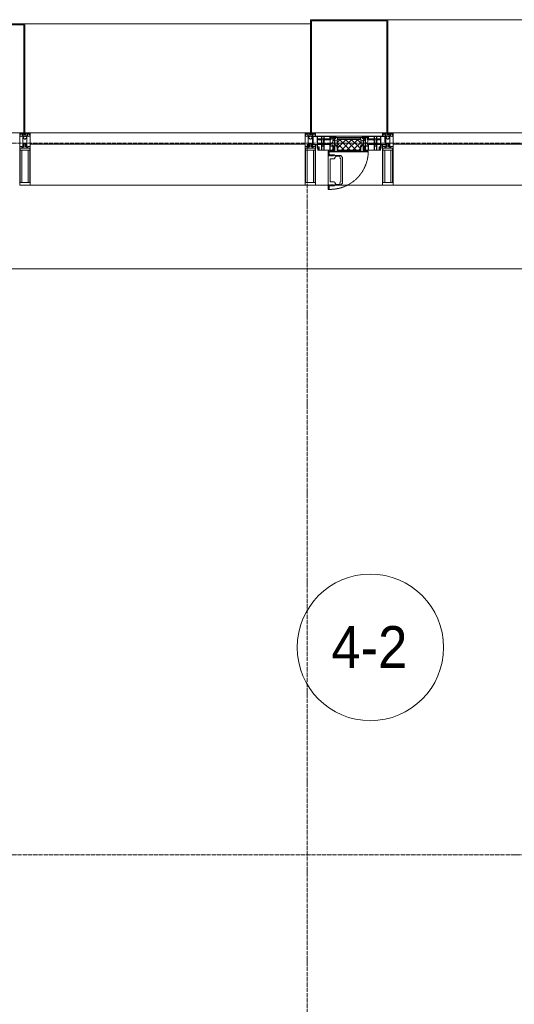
# Model space of a CAD drawing. Header units: millimetres. Extents: x 5617 to 109486, y 7718 to 230949.
# Tile 28 of 55: x 47355 to 49720, y 73487 to 78190. Entities that reach past the tile are written whole.
import ezdxf

# ---------------------------------------------------------------- set-up
doc = ezdxf.new("R2010")
doc.units = ezdxf.units.MM
for name, pattern in [('-D1-02х01', [3, 2, -1]), ('ADSK_Линия сетки', [25, 20, -2.5, 0, -2.5]), ('Линия сетки', [25, 20, -2.5, 0, -2.5])]:
    doc.linetypes.add(name, pattern=pattern)
for name, color, linetype, lineweight in [('Импосты витража', 7, 'Continuous', 18), ('Колонны', 7, 'Continuous', 18), ('Марки помещений', 7, 'Continuous', 20), ('Окна', 7, 'Continuous', 18), ('Оси', 7, 'Continuous', 9), ('Панели витража', 7, 'Continuous', 18), ('Перекрытия', 7, 'Continuous', 18), ('Элементы узлов', 7, 'Continuous', 18)]:
    doc.layers.add(name, color=color, linetype=linetype, lineweight=lineweight)
doc.styles.add('Arial_3', font='arial.ttf', dxfattribs={"width": 0.9, "height": 200})

# ---------------------------------------------------------------- blocks, each defined once
blk = doc.blocks.new('135_SLK_K3_AR_rvt-1-МКСС_K3_L23__76_050_')
at = {"layer": 'Перекрытия', "color": 254, "true_color": 0xcccccc}
blk.add_line((97100, 77000), (93650, 77000), dxfattribs=at)
blk = doc.blocks.new('System Panel - A_PAN_Glass-6438400-МКСС_K3_L23__76_050_')
at = {"layer": 'Панели витража', "color": 254, "lineweight": 5, "true_color": 0xcccccc}
for p, q in [((657.5, 55), (-657.5, 55)), ((-657.5, 55), (-657.5, 0)), ((657.5, 0), (657.5, 55)), ((-657.5, 0), (657.5, 0))]:
    blk.add_line(p, q, dxfattribs=at)
blk = doc.blocks.new('Rectangular Mullion - R_StandardFrame_50Wx250H-5562310-МКСС_K3_L23__76_050_')
at = {"layer": 'Импосты витража', "color": 254, "lineweight": 5, "true_color": 0xcccccc}
blk.add_line((95560, 77400), (96875, 77400), dxfattribs=at)
blk = doc.blocks.new('Rectangular Mullion - 50Wx250H-2623690-МКСС_K3_L23__76_050_')
at = {"layer": 'Элементы узлов', "color": 254, "lineweight": 5, "true_color": 0xcccccc}
for p, q in [((-25, 65.2), (-25, 250)), ((-25, 250), (0, 250)), ((-23, 237.3), (0, 237.3)), ((-23, 237.3), (-23, 73.6)), ((-14.9, 84), (-14.9, 237.3)), ((25, 250), (0, 250)), ((23, 237.3), (0, 237.3)), ((14.9, 84), (14.9, 237.3)), ((23, 237.3), (23, 73.6)), ((25, 65.2), (25, 250)), ((-14, 65.2), (-25, 65.2)), ((0, 84), (-23, 84)), ((-0.5, 73.6), (-23, 73.6)), ((-14, 71.3), (-14, 65.2)), ((-10, 71.3), (-14, 71.3)), ((-10, 53), (-10, 71.3)), ((-8.7, 53), (-10, 53)), ((-10, 53), (-10, 17)), ((-8.7, 53), (-7, 54.7)), ((-7, 65.2), (-5.9, 67.3)), ((-7, 65.2), (-7, 54.7)), ((-4.1, 67.3), (-5.9, 67.3)), ((-4.1, 67.3), (-2.9, 65.1)), ((-2.9, 65.1), (-2.9, 54.6)), ((-1.3, 53), (-2.9, 54.6)), ((0, 53), (-1.3, 53)), ((0, 84), (23, 84)), ((0, 53), (1.3, 53)), ((0.5, 73.6), (23, 73.6)), ((1.3, 53), (2.9, 54.6)), ((4.1, 67.3), (2.9, 65.1)), ((2.9, 65.1), (2.9, 54.6)), ((4.1, 67.3), (5.9, 67.3)), ((7, 65.2), (5.9, 67.3)), ((7, 65.2), (7, 54.7)), ((8.7, 53), (7, 54.7)), ((8.7, 53), (10, 53)), ((10, 71.3), (14, 71.3)), ((10, 53), (10, 71.3)), ((10, 53), (10, 17)), ((14, 71.3), (14, 65.2)), ((14, 65.2), (25, 65.2)), ((-23.8, 14.6), (-25, 14.2)), ((-25, 0), (-25, 14.2)), ((-22.3, 17), (-23.8, 17)), ((-23.8, 17), (-23.8, 14.6)), ((-22.5, 10.6), (-23.8, 14.6)), ((-22.5, 10.6), (-23.7, 9.9)), ((-23.7, 1.3), (-23.7, 9.9)), ((-23.7, 1.3), (-11.8, 1.3)), ((-23.2, 10.2), (-22.5, 8)), ((-22.5, 8), (-22.5, 4.5)), ((-21.3, 4.5), (-22.5, 4.5)), ((-22.3, 17), (-22.3, 16)), ((-22.3, 16), (-21.3, 16)), ((-19, 17.6), (-21.3, 16)), ((-21.3, 4.5), (-21.3, 6.5)), ((-21.3, 6.5), (-14.2, 6.5)), ((-18.4, 16.6), (-19, 17.6)), ((-7.4, 16.6), (-18.4, 16.6)), ((-14.2, 6.5), (-14.2, 4.5)), ((-13.2, 4.5), (-14.2, 4.5)), ((-13.2, 4.5), (-12.2, 7.2)), ((-12.7, 7.6), (-11.3, 11.4)), ((-12.7, 7.6), (-11.8, 6.9)), ((-12.2, 9), (-12.2, 14.8)), ((-12.2, 14.8), (0, 14.8)), ((-11.8, 1.3), (-11.8, 6.9)), ((-10.5, 11.2), (-11.3, 11.4)), ((-10.5, 1.5), (-10.5, 11.2)), ((-4.8, 1.5), (-10.5, 1.5)), ((-10, 17), (-7.5, 17)), ((-8.5, 23), (-1.5, 30)), ((-8.5, 18.5), (-8.5, 23)), ((-7.5, 18.5), (-8.5, 18.5)), ((-7.5, 17), (-7.5, 18.5)), ((-7.4, 18), (-7.4, 16.6)), ((-2.6, 18), (-7.4, 18)), ((0, 8), (-4.8, 8)), ((-4.8, 1.5), (-4.8, 8)), ((-2.6, 18), (-2.6, 16.8)), ((-2.6, 16.8), (0, 16.8)), ((-1.5, 30), (0, 30)), ((1.5, 30), (0, 30)), ((2.6, 16.8), (0, 16.8)), ((0, 14.8), (0, 16.8)), ((0, 14.8), (0, 16.8)), ((12.2, 14.8), (0, 14.8)), ((0, 0), (0, 8)), ((0, 8), (4.8, 8)), ((0, 0), (0, 8)), ((8.5, 23), (1.5, 30)), ((2.6, 18), (2.6, 16.8)), ((2.6, 18), (7.4, 18)), ((4.8, 1.5), (4.8, 8)), ((4.8, 1.5), (10.5, 1.5)), ((7.4, 18), (7.4, 16.6)), ((7.4, 16.6), (18.4, 16.6)), ((7.5, 18.5), (8.5, 18.5)), ((7.5, 17), (7.5, 18.5)), ((10, 17), (7.5, 17)), ((8.5, 18.5), (8.5, 23)), ((10.5, 11.2), (11.3, 11.4)), ((10.5, 1.5), (10.5, 11.2)), ((12.7, 7.6), (11.3, 11.4)), ((12.7, 7.6), (11.8, 6.9)), ((11.8, 1.3), (11.8, 6.9)), ((23.7, 1.3), (11.8, 1.3)), ((12.2, 9), (12.2, 14.8)), ((13.2, 4.5), (12.2, 7.2)), ((13.2, 4.5), (14.2, 4.5)), ((21.3, 6.5), (14.2, 6.5)), ((14.2, 6.5), (14.2, 4.5)), ((18.4, 16.6), (19, 17.6)), ((19, 17.6), (21.3, 16)), ((22.3, 16), (21.3, 16)), ((21.3, 4.5), (21.3, 6.5)), ((21.3, 4.5), (22.5, 4.5)), ((22.3, 17), (22.3, 16)), ((22.3, 17), (23.8, 17)), ((22.5, 10.6), (23.8, 14.6)), ((22.5, 10.6), (23.7, 9.9)), ((23.2, 10.2), (22.5, 8)), ((22.5, 8), (22.5, 4.5)), ((23.7, 1.3), (23.7, 9.9)), ((23.8, 17), (23.8, 14.6)), ((23.8, 14.6), (25, 14.2)), ((25, 0), (25, 14.2)), ((-25, 0), (0, 0)), ((25, 0), (0, 0))]:
    blk.add_line(p, q, dxfattribs=at)
for centre, start, end in [((-0.5, 73.1), 360, 90), ((0.5, 73.1), 90, 180)]:
    blk.add_arc(centre, 0.5, start, end, dxfattribs=at)
blk = doc.blocks.new('Rectangular Mullion - R_StandardFrame_50Wx250H-V45-МКСС_K3_L23__76_050_')
at = {"layer": 'Импосты витража', "color": 254, "lineweight": 5, "true_color": 0xcccccc}
for p, q in [((-25, -250), (-25, 0)), ((-25, 0), (0, 0)), ((5, 0), (25, 0)), ((25, 0), (25, -250)), ((25, -250), (-25, -250))]:
    blk.add_line(p, q, dxfattribs=at)
blk = doc.blocks.new('A_PAN_Створка - 383мм 7_1-V52-МКСС_K3_L23__76_050_')
at = {"layer": 'Панели витража', "lineweight": 5, "true_color": 0xcccccc}
h = blk.add_hatch(dxfattribs=at)
h.set_pattern_fill('FP_19', color=254, style=0, pattern_type=2)
h.set_pattern_definition([(225, (95350, 77650), (14.1421356, -14.1421356), []), (315, (95350, 77650), (14.1421356, 14.1421356), [])])
h.paths.add_polyline_path([(53.6, 82.7), (-54.6, 81.8), (-54.6, 63.4), (-57.2, 60.8), (-57.2, 36.4), (-54.9, 34.1), (-54.5, 31.8), (54.5, 31.8), (54.9, 34.1), (57.2, 36.4), (57.2, 60.8), (54.6, 63.4), (54.6, 81.8)])
at = {"layer": 'Окна', "color": 7, "lineweight": 5, "true_color": 0xf4f4f4}
for p, q in [((39.7, 249), (31.1, 240.4)), ((31.1, 117.6), (31.1, 240.4)), ((70.1, 249), (39.7, 249)), ((41.4, 234.2), (43.5, 236.3)), ((45, 244.7), (42.3, 239.8)), ((42.3, 239.8), (43.5, 236.3)), ((45.9, 246.8), (45, 244.7)), ((63.3, 246.8), (45.9, 246.8)), ((64.1, 245), (63.3, 246.8)), ((64.1, 245), (66.7, 241)), ((66.7, 241), (68.6, 239.7)), ((68.6, 239.7), (68.6, 236.4)), ((68.6, 236.4), (71.1, 233.9)), ((70.1, 252.9), (70.1, 249)), ((95.1, 252.9), (70.1, 252.9)), ((74.1, 248.4), (74.1, 252.9)), ((89.1, 248.4), (74.1, 248.4)), ((89.1, 252.9), (89.1, 248.4)), ((93.1, 248.4), (93.1, 252.9)), ((97.9, 248.4), (93.1, 248.4)), ((95.1, 270.5), (95.1, 252.9)), ((99.6, 270.5), (95.1, 270.5)), ((97.9, 262.4), (95.1, 262.4)), ((97.9, 262.4), (97.9, 248.4)), ((99.6, 270.5), (99.6, 87.5)), ((41.4, 234.2), (39.1, 233.8)), ((39.1, 179), (39.1, 233.8)), ((71.1, 233.9), (89.5, 233.9)), ((89.5, 233.9), (90.6, 232.8)), ((90.6, 125.2), (90.6, 232.8)), ((39.1, 179), (39.1, 124.2)), ((39.7, 109), (31.1, 117.6)), ((41.4, 123.8), (39.1, 124.2)), ((70.1, 109), (39.7, 109)), ((41.4, 123.8), (43.5, 121.7)), ((42.3, 118.2), (43.5, 121.7)), ((45, 113.3), (42.3, 118.2)), ((45.9, 111.2), (45, 113.3)), ((63.3, 111.2), (45.9, 111.2)), ((64.1, 113), (63.3, 111.2)), ((64.1, 113), (66.7, 117)), ((66.7, 117), (68.6, 118.3)), ((68.6, 121.6), (71.1, 124.1)), ((68.6, 118.3), (68.6, 121.6)), ((70.1, 105.1), (70.1, 109)), ((95.1, 105.1), (70.1, 105.1)), ((71.1, 124.1), (89.5, 124.1)), ((74.1, 109.6), (74.1, 105.1)), ((89.1, 109.6), (74.1, 109.6)), ((89.1, 105.1), (89.1, 109.6)), ((89.5, 124.1), (90.6, 125.2)), ((93.1, 109.6), (93.1, 105.1)), ((97.9, 109.6), (93.1, 109.6)), ((95.1, 87.5), (95.1, 105.1)), ((97.9, 95.6), (95.1, 95.6)), ((97.9, 95.6), (97.9, 109.6)), ((99.6, 87.5), (95.1, 87.5))]:
    blk.add_line(p, q, dxfattribs=at)
at = {"layer": 'Окна', "color": 254, "lineweight": 5, "true_color": 0xcccccc}
for p, q in [((-171, 57), (-156, 57)), ((-171, 17), (-171, 57)), ((-171, 55.5), (-152, 55.5)), ((-153, 73.5), (-150, 73.5)), ((-153, 60), (-153, 73.5)), ((-152, 20), (-152, 73.5)), ((-150.5, 69.5), (-150.5, 73.5)), ((-145, 69.5), (-150.5, 69.5)), ((-150.5, 33.6), (-150.5, 68)), ((-150.5, 68), (-143.5, 68)), ((-150.5, 56.6), (-132.4, 56.6)), ((-136.4, 52.4), (-150.5, 52.4)), ((-150, 84), (-78, 84)), ((-150, 73.5), (-150, 84)), ((-148.5, 82.5), (-132.4, 82.5)), ((-148.5, 81), (-148.5, 82.5)), ((-143.5, 81), (-148.5, 81)), ((-145, 69.5), (-145, 79.5)), ((-143.5, 68), (-143.5, 81)), ((-137.2, 54.8), (-135.8, 50.8)), ((-132.5, 54.8), (-137.2, 54.8)), ((-132.1, 49), (-135.8, 50.8)), ((-132.5, 53.8), (-133.4, 52)), ((-133.4, 52), (-130.1, 50.4)), ((-132.5, 53.8), (-132.5, 54.8)), ((-132.4, 56.6), (-132.4, 82.5)), ((-132.1, 49), (-132.1, 36.8)), ((-131, 82.5), (-120.8, 82.5)), ((-131, 82.5), (-131, 64.6)), ((-131, 64.6), (-120.8, 64.6)), ((-131, 56.5), (-131, 62.6)), ((-120.8, 62.6), (-131, 62.6)), ((-131, 56.5), (-120.8, 56.5)), ((-131, 55.1), (-131, 52.7)), ((-120.8, 55.1), (-131, 55.1)), ((-129.4, 51.1), (-131, 52.7)), ((-130.1, 50.4), (-129.4, 51.1)), ((-130.1, 35.3), (-130.1, 50.4)), ((-122.4, 51.1), (-120.8, 52.7)), ((-121.7, 50.4), (-122.4, 51.1)), ((-118.4, 52), (-121.7, 50.4)), ((-121.7, 35.3), (-121.7, 50.4)), ((-120.8, 82.5), (-120.8, 64.6)), ((-120.8, 56.5), (-120.8, 62.6)), ((-120.8, 55.1), (-120.8, 52.7)), ((-119.7, 49), (-115.9, 50.8)), ((-119.7, 49), (-119.7, 36.8)), ((-119.3, 82.5), (-92.5, 82.5)), ((-119.3, 56.6), (-119.3, 82.5)), ((-92.5, 56.6), (-119.3, 56.6)), ((-119.3, 54.8), (-114.6, 54.8)), ((-119.3, 53.8), (-119.3, 54.8)), ((-119.3, 53.8), (-118.4, 52)), ((-114.6, 54.8), (-115.9, 50.8)), ((-94.1, 52.5), (-115.3, 52.5)), ((-89.9, 50.9), (-94.1, 52.5)), ((-92.5, 56.6), (-92.5, 82.5)), ((-91.5, 92), (91.5, 92)), ((-91.5, 87.5), (-91.5, 92)), ((-73.9, 87.5), (-91.5, 87.5)), ((-90.8, 82.5), (-79.5, 82.5)), ((-90.8, 64.6), (-90.8, 82.5)), ((-80.1, 64.6), (-90.8, 64.6)), ((-90.8, 62.7), (-90.8, 56.6)), ((-80.4, 62.7), (-90.8, 62.7)), ((-90.8, 56.6), (-85.9, 56.6)), ((-89.9, 52.2), (-88.6, 53.5)), ((-89.9, 52.2), (-89.9, 50.9)), ((-89.9, 35.1), (-89.9, 50.9)), ((-85.9, 53.5), (-88.6, 53.5)), ((-85.9, 56.6), (-85.9, 53.5)), ((-85.9, 53.5), (-78, 45.6)), ((-85, 84), (-85, 87.5)), ((-85, 87.5), (-78, 87.5)), ((-78, 84), (-85, 84)), ((-80.4, 61.1), (-80.4, 62.7)), ((-78, 61.1), (-80.4, 61.1)), ((-80.1, 66.1), (-80.1, 64.6)), ((-78, 66.1), (-80.1, 66.1)), ((-79.5, 82.5), (-79.5, 80.6)), ((-79.5, 80.6), (-78, 80.6)), ((-78, 87.5), (-78, 84)), ((-78, 84), (-73.9, 84)), ((-78, 84), (-78, 23.5)), ((-78, 66.1), (-78, 61.1)), ((-73.9, 62.5), (-73.9, 87.5)), ((-70, 62.5), (-73.9, 62.5)), ((-70, 32.1), (-70, 62.5)), ((70, 62.5), (70, 32.1)), ((73.9, 62.5), (70, 62.5)), ((73.9, 87.5), (73.9, 62.5)), ((91.5, 87.5), (73.9, 87.5)), ((73.9, 84), (78, 84)), ((78, 87.5), (78, 84)), ((85, 87.5), (78, 87.5)), ((78, 84), (85, 84)), ((78, 84), (150, 84)), ((78, 23.5), (78, 84)), ((79.5, 80.6), (78, 80.6)), ((78, 66.1), (78, 61.1)), ((78, 66.1), (80.1, 66.1)), ((78, 61.1), (80.4, 61.1)), ((85.9, 53.5), (78, 45.6)), ((90.8, 82.5), (79.5, 82.5)), ((79.5, 82.5), (79.5, 80.6)), ((80.1, 66.1), (80.1, 64.6)), ((80.1, 64.6), (90.8, 64.6)), ((80.4, 62.7), (90.8, 62.7)), ((80.4, 61.1), (80.4, 62.7)), ((85, 84), (85, 87.5)), ((85.9, 56.6), (85.9, 53.5)), ((90.8, 56.6), (85.9, 56.6)), ((85.9, 53.5), (88.6, 53.5)), ((89.9, 52.2), (88.6, 53.5)), ((89.9, 50.9), (94.1, 52.5)), ((89.9, 52.2), (89.9, 50.9)), ((89.9, 35.1), (89.9, 50.9)), ((90.8, 64.6), (90.8, 82.5)), ((90.8, 62.7), (90.8, 56.6)), ((91.5, 92), (91.5, 87.5)), ((119.3, 82.5), (92.5, 82.5)), ((92.5, 56.6), (92.5, 82.5)), ((92.5, 56.6), (119.3, 56.6)), ((94.1, 52.5), (115.3, 52.5)), ((114.6, 54.8), (115.9, 50.8)), ((119.3, 54.8), (114.6, 54.8)), ((119.7, 49), (115.9, 50.8)), ((119.3, 53.8), (118.4, 52)), ((118.4, 52), (121.7, 50.4)), ((119.3, 56.6), (119.3, 82.5)), ((119.3, 53.8), (119.3, 54.8)), ((119.7, 49), (119.7, 36.8)), ((120.8, 82.5), (120.8, 64.6)), ((131, 82.5), (120.8, 82.5)), ((131, 64.6), (120.8, 64.6)), ((120.8, 56.5), (120.8, 62.6)), ((120.8, 62.6), (131, 62.6)), ((131, 56.5), (120.8, 56.5)), ((120.8, 55.1), (120.8, 52.7)), ((120.8, 55.1), (131, 55.1)), ((122.4, 51.1), (120.8, 52.7)), ((121.7, 50.4), (122.4, 51.1)), ((121.7, 35.3), (121.7, 50.4)), ((129.4, 51.1), (131, 52.7)), ((130.1, 50.4), (129.4, 51.1)), ((133.4, 52), (130.1, 50.4)), ((130.1, 35.3), (130.1, 50.4)), ((131, 82.5), (131, 64.6)), ((131, 56.5), (131, 62.6)), ((131, 55.1), (131, 52.7)), ((132.1, 49), (135.8, 50.8)), ((132.1, 49), (132.1, 36.8)), ((132.4, 56.6), (132.4, 82.5)), ((148.5, 82.5), (132.4, 82.5)), ((150.5, 56.6), (132.4, 56.6)), ((132.5, 54.8), (137.2, 54.8)), ((132.5, 53.8), (132.5, 54.8)), ((132.5, 53.8), (133.4, 52)), ((137.2, 54.8), (135.8, 50.8)), ((136.4, 52.4), (150.5, 52.4)), ((143.5, 81), (148.5, 81)), ((143.5, 68), (143.5, 81)), ((150.5, 68), (143.5, 68)), ((145, 69.5), (145, 79.5)), ((145, 69.5), (150.5, 69.5)), ((148.5, 81), (148.5, 82.5)), ((150, 84), (150, 73.5)), ((150, 73.5), (153, 73.5)), ((150.5, 69.5), (150.5, 73.5)), ((150.5, 33.6), (150.5, 68)), ((152, 20), (152, 73.5)), ((171, 55.5), (152, 55.5)), ((153, 73.5), (153, 60)), ((156, 57), (171, 57)), ((171, 57), (171, 17)), ((-171, 18.5), (-153.5, 18.5)), ((-67.9, 17), (-171, 17)), ((-153.5, 18.5), (-152, 20)), ((-136.3, 33.6), (-150.5, 33.6)), ((-150.5, 29.4), (-132.4, 29.4)), ((-150.5, 17), (-150.5, 29.4)), ((-132.4, 18.6), (-150.5, 18.6)), ((-137.2, 31), (-135.8, 35)), ((-132.5, 31), (-137.2, 31)), ((-132.1, 36.8), (-135.8, 35)), ((-133.4, 33.7), (-130.1, 35.3)), ((-132.5, 31.9), (-133.4, 33.7)), ((-132.5, 31.9), (-132.5, 31)), ((-132.4, 29.4), (-132.4, 18.6)), ((-129.4, 34.6), (-131, 33)), ((-131, 30.9), (-131, 33)), ((-120.8, 30.9), (-131, 30.9)), ((-131, 29.5), (-120.8, 29.5)), ((-131, 18.2), (-131, 29.5)), ((-120.8, 18.2), (-131, 18.2)), ((-130.1, 35.3), (-129.4, 34.6)), ((-121.7, 35.3), (-122.4, 34.6)), ((-122.4, 34.6), (-120.8, 33)), ((-118.4, 33.7), (-121.7, 35.3)), ((-120.8, 30.9), (-120.8, 33)), ((-120.8, 18.2), (-120.8, 29.5)), ((-119.7, 36.8), (-115.9, 35)), ((-119.3, 31.9), (-118.4, 33.7)), ((-119.3, 31.9), (-119.3, 31)), ((-119.3, 31), (-114.6, 31)), ((-92.5, 29.4), (-119.3, 29.4)), ((-119.3, 29.4), (-119.3, 18.6)), ((-119.3, 18.6), (-92.5, 18.6)), ((-114.6, 31), (-115.9, 35)), ((-94.1, 33.5), (-115.4, 33.5)), ((-89.9, 35.1), (-94.1, 33.5)), ((-92.5, 18.6), (-92.5, 29.4)), ((-90.8, 18.5), (-90.8, 29.4)), ((-90.8, 29.4), (-85.9, 29.4)), ((-87.3, 18.5), (-90.8, 18.5)), ((-89.9, 32.5), (-89.9, 35.1)), ((-85.9, 32.5), (-89.9, 32.5)), ((-87.3, 21.9), (-85.9, 21.9)), ((-87.3, 20.4), (-87.3, 21.9)), ((-87.3, 20.4), (-87.3, 18.5)), ((-84.8, 20.4), (-87.3, 20.4)), ((-85.9, 29.4), (-85.9, 32.5)), ((-85.9, 21.9), (-85.9, 29.4)), ((-85.9, 18.2), (-85.9, 20.4)), ((-75.9, 18.2), (-85.9, 18.2)), ((-83.4, 20.4), (-84.8, 20.4)), ((-70, 33.8), (-83.4, 20.4)), ((-78, 45.6), (-78, 36.8)), ((-78, 36.8), (-70, 36.8)), ((-78, 23.5), (-67.9, 23.5)), ((-75.9, 23.5), (-73, 23.5)), ((-75.9, 21.5), (-75.9, 23.5)), ((-75.9, 21.5), (-75.9, 18.2)), ((-74.9, 21.5), (-75.9, 21.5)), ((-74.9, 17.9), (-74.9, 21.5)), ((-68.9, 17.9), (-74.9, 17.9)), ((-67.2, 29.3), (-73, 23.5)), ((-70, 36.8), (-70, 33.8)), ((-61.4, 23.5), (-70, 32.1)), ((-68.9, 21.5), (-68.9, 17.9)), ((-67.9, 21.5), (-68.9, 21.5)), ((-67.9, 23.5), (-64.6, 26.8)), ((-67.9, 23.5), (-64.6, 26.8)), ((-67.9, 21.5), (-67.9, 23.5)), ((-67.9, 17), (-67.9, 23.5)), ((-61.4, 23.5), (-67.9, 17)), ((67.9, 17), (-67.9, 17)), ((-67.9, 17), (67.9, 17)), ((-64.6, 26.8), (-67.2, 29.3)), ((-64.6, 26.8), (-61.4, 23.5)), ((61.4, 23.5), (-61.4, 23.5)), ((70, 32.1), (61.4, 23.5)), ((61.4, 23.5), (64.6, 26.8)), ((67.9, 17), (61.4, 23.5)), ((64.6, 26.8), (67.2, 29.3)), ((67.9, 23.5), (64.6, 26.8)), ((64.6, 26.8), (67.9, 23.5)), ((67.2, 29.3), (73, 23.5)), ((67.9, 21.5), (67.9, 23.5)), ((67.9, 23.5), (67.9, 17)), ((67.9, 23.5), (78, 23.5)), ((67.9, 21.5), (68.9, 21.5)), ((171, 17), (67.9, 17)), ((68.9, 21.5), (68.9, 17.9)), ((68.9, 17.9), (74.9, 17.9)), ((70, 36.8), (70, 33.8)), ((78, 36.8), (70, 36.8)), ((70, 33.8), (83.4, 20.4)), ((75.9, 23.5), (73, 23.5)), ((74.9, 21.5), (75.9, 21.5)), ((74.9, 17.9), (74.9, 21.5)), ((75.9, 21.5), (75.9, 23.5)), ((75.9, 21.5), (75.9, 18.2)), ((75.9, 18.2), (85.9, 18.2)), ((78, 45.6), (78, 36.8)), ((83.4, 20.4), (84.8, 20.4)), ((84.8, 20.4), (87.3, 20.4)), ((85.9, 32.5), (89.9, 32.5)), ((85.9, 29.4), (85.9, 32.5)), ((85.9, 21.9), (85.9, 29.4)), ((90.8, 29.4), (85.9, 29.4)), ((87.3, 21.9), (85.9, 21.9)), ((85.9, 18.2), (85.9, 20.4)), ((87.3, 20.4), (87.3, 21.9)), ((87.3, 20.4), (87.3, 18.5)), ((87.3, 18.5), (90.8, 18.5)), ((89.9, 35.1), (94.1, 33.5)), ((89.9, 32.5), (89.9, 35.1)), ((90.8, 18.5), (90.8, 29.4)), ((92.5, 18.6), (92.5, 29.4)), ((92.5, 29.4), (119.3, 29.4)), ((119.3, 18.6), (92.5, 18.6)), ((94.1, 33.5), (115.4, 33.5)), ((114.6, 31), (115.9, 35)), ((119.3, 31), (114.6, 31)), ((119.7, 36.8), (115.9, 35)), ((118.4, 33.7), (121.7, 35.3)), ((119.3, 31.9), (118.4, 33.7)), ((119.3, 31.9), (119.3, 31)), ((119.3, 29.4), (119.3, 18.6)), ((122.4, 34.6), (120.8, 33)), ((120.8, 30.9), (120.8, 33)), ((120.8, 30.9), (131, 30.9)), ((120.8, 18.2), (120.8, 29.5)), ((131, 29.5), (120.8, 29.5)), ((120.8, 18.2), (131, 18.2)), ((121.7, 35.3), (122.4, 34.6)), ((130.1, 35.3), (129.4, 34.6)), ((129.4, 34.6), (131, 33)), ((133.4, 33.7), (130.1, 35.3)), ((131, 30.9), (131, 33)), ((131, 18.2), (131, 29.5)), ((132.1, 36.8), (135.8, 35)), ((150.5, 29.4), (132.4, 29.4)), ((132.4, 29.4), (132.4, 18.6)), ((132.4, 18.6), (150.5, 18.6)), ((132.5, 31.9), (133.4, 33.7)), ((132.5, 31.9), (132.5, 31)), ((132.5, 31), (137.2, 31)), ((137.2, 31), (135.8, 35)), ((136.3, 33.6), (150.5, 33.6)), ((150.5, 17), (150.5, 29.4)), ((153.5, 18.5), (152, 20)), ((171, 18.5), (153.5, 18.5))]:
    blk.add_line(p, q, dxfattribs=at)
at = {"layer": 'Окна', "color": 254, "linetype": '-D1-02х01', "lineweight": 5, "true_color": 0xcccccc}
blk.add_arc((91.4, 87.5), 183, 88.8555, 178.5909, dxfattribs=at)
at = {"layer": 'Окна', "color": 254, "lineweight": 5, "true_color": 0xcccccc}
for centre, start, end in [((-156, 60), 270, 360), ((156, 60), 180, 270)]:
    blk.add_arc(centre, 3, start, end, dxfattribs=at)
at = {"layer": 'Элементы узлов', "color": 254, "lineweight": 5, "true_color": 0xcccccc}
for p, q in [((-91.5, 92), (-91.5, 87.5)), ((-91.5, 92), (91.5, 92)), ((-91.5, 87.5), (-73.9, 87.5)), ((-83.4, 90.3), (-69.4, 90.3)), ((-83.4, 90.3), (-83.4, 87.5)), ((-73.9, 87.5), (-73.9, 62.5)), ((-69.4, 85.5), (-73.9, 85.5)), ((-73.9, 81.5), (-69.4, 81.5)), ((-69.4, 66.5), (-73.9, 66.5)), ((-73.9, 62.5), (-70, 62.5)), ((-70, 62.5), (-70, 32.1)), ((-69.4, 90.3), (-69.4, 85.5)), ((-69.4, 81.5), (-69.4, 66.5)), ((-67.9, 89.3), (-66.9, 90.3)), ((-67.9, 62.5), (-67.9, 89.3)), ((-61.7, 62.5), (-67.9, 62.5)), ((-66, 56.5), (-67.8, 55.7)), ((-67.8, 55.7), (-67.8, 38.3)), ((-66.9, 90.3), (-57.4, 90.3)), ((-66, 56.5), (-62, 59.1)), ((-62, 59.1), (-60.7, 61)), ((-60.1, 67.7), (-61.7, 64.9)), ((-61.7, 64.9), (-61.7, 62.5)), ((-60.7, 61), (-57.4, 61)), ((-56.4, 67.7), (-60.1, 67.7)), ((-57.4, 90.3), (-56.4, 89.4)), ((-57.4, 61), (-54.9, 63.5)), ((-54.6, 63.4), (-57.2, 60.8)), ((-57.2, 60.8), (-57.2, 36.4)), ((-56.4, 89.4), (-56.4, 67.7)), ((-53.9, 90.3), (-54.9, 89.3)), ((-54.9, 89.3), (-54.9, 85.6)), ((-54.9, 85.6), (-53.9, 84.6)), ((-54.9, 81.9), (-53.8, 83)), ((-54.9, 63.5), (-54.9, 81.9)), ((-53.6, 82.7), (-54.6, 81.8)), ((-54.6, 81.8), (-54.6, 63.4)), ((53.9, 90.3), (-53.9, 90.3)), ((-53.9, 84.6), (53.9, 84.6)), ((53.8, 83), (-53.8, 83)), ((53.6, 82.7), (-53.6, 82.7)), ((54.6, 81.8), (53.6, 82.7)), ((54.9, 81.9), (53.8, 83)), ((53.9, 90.3), (54.9, 89.3)), ((54.9, 85.6), (53.9, 84.6)), ((54.6, 63.4), (54.6, 81.8)), ((57.2, 60.8), (54.6, 63.4)), ((54.9, 89.3), (54.9, 85.6)), ((54.9, 63.5), (54.9, 81.9)), ((57.4, 61), (54.9, 63.5)), ((57.4, 90.3), (56.4, 89.4)), ((56.4, 89.4), (56.4, 67.7)), ((56.4, 67.7), (60.1, 67.7)), ((57.2, 36.4), (57.2, 60.8)), ((66.9, 90.3), (57.4, 90.3)), ((60.7, 61), (57.4, 61)), ((60.1, 67.7), (61.7, 64.9)), ((62, 59.1), (60.7, 61)), ((61.7, 64.9), (61.7, 62.5)), ((61.7, 62.5), (67.9, 62.5)), ((66, 56.5), (62, 59.1)), ((66, 56.5), (67.8, 55.7)), ((67.9, 89.3), (66.9, 90.3)), ((67.8, 55.7), (67.8, 38.3)), ((67.9, 62.5), (67.9, 89.3)), ((69.4, 90.3), (69.4, 85.5)), ((83.4, 90.3), (69.4, 90.3)), ((69.4, 85.5), (73.9, 85.5)), ((69.4, 81.5), (69.4, 66.5)), ((73.9, 81.5), (69.4, 81.5)), ((69.4, 66.5), (73.9, 66.5)), ((70, 62.5), (70, 32.1)), ((73.9, 62.5), (70, 62.5)), ((91.5, 87.5), (73.9, 87.5)), ((73.9, 87.5), (73.9, 62.5)), ((83.4, 90.3), (83.4, 87.5)), ((91.5, 92), (91.5, 87.5)), ((-70, 32.1), (-61.4, 23.5)), ((-67.8, 38.3), (-65.7, 37.4)), ((-65.7, 37.4), (-60.8, 34.7)), ((61.4, 23.5), (-61.4, 23.5)), ((-60.8, 34.7), (-57.3, 35.9)), ((-55.2, 33.8), (-57.3, 35.9)), ((-57.2, 36.4), (-54.9, 34.1)), ((-55.2, 33.8), (-54.8, 31.5)), ((-54.9, 34.1), (-54.5, 31.8)), ((-53.9, 30.5), (-54.9, 29.5)), ((-54.9, 29.5), (-54.9, 25.8)), ((-54.9, 25.8), (-53.9, 24.8)), ((0, 31.5), (-54.8, 31.5)), ((-54.5, 31.8), (54.5, 31.8)), ((53.9, 30.5), (-53.9, 30.5)), ((-53.9, 24.8), (53.9, 24.8)), ((0, 31.5), (54.8, 31.5)), ((53.9, 30.5), (54.9, 29.5)), ((54.9, 25.8), (53.9, 24.8)), ((54.5, 31.8), (54.9, 34.1)), ((55.2, 33.8), (54.8, 31.5)), ((54.9, 34.1), (57.2, 36.4)), ((54.9, 29.5), (54.9, 25.8)), ((55.2, 33.8), (57.3, 35.9)), ((60.8, 34.7), (57.3, 35.9)), ((65.7, 37.4), (60.8, 34.7)), ((70, 32.1), (61.4, 23.5)), ((67.8, 38.3), (65.7, 37.4))]:
    blk.add_line(p, q, dxfattribs=at)
blk = doc.blocks.new('Rectangular Mullion - R_StandardFrame_50Wx250H-5215645-МКСС_K3_L23__76_050_')
at = {"layer": 'Импосты витража', "color": 254, "lineweight": 5, "true_color": 0xcccccc}
for p, q in [((77190, 77400), (77250.4, 77400)), ((77279.9, 77400), (77510, 77400))]:
    blk.add_line(p, q, dxfattribs=at)
blk = doc.blocks.new('Rectangular Mullion - R_StandardFrame_50Wx250H-V46-МКСС_K3_L23__76_050_')
at = {"layer": 'Импосты витража', "color": 254, "lineweight": 5, "true_color": 0xcccccc}
for p, q in [((-25, -250), (-25, 0)), ((-25, 0), (0, 0)), ((5, 0), (25, 0)), ((25, 0), (25, -17)), ((25, -57), (25, -250)), ((25, -250), (-25, -250))]:
    blk.add_line(p, q, dxfattribs=at)
blk = doc.blocks.new('Rectangular Mullion - R_StandardFrame_50Wx250H-V47-МКСС_K3_L23__76_050_')
at = {"layer": 'Импосты витража', "color": 254, "lineweight": 5, "true_color": 0xcccccc}
for p, q in [((-25, -17), (-25, 0)), ((-25, 0), (-5, 0)), ((0, 0), (25, 0)), ((25, 0), (25, -250)), ((-25, -250), (-25, -57)), ((25, -250), (-25, -250))]:
    blk.add_line(p, q, dxfattribs=at)
blk = doc.blocks.new('A_SLK_PAN_Type1 - Прямой тип панели с перфорацией Ф1_1-6626362-МКСС_K3_L23__76_050_')
at = {"layer": 'Колонны', "color": 254, "lineweight": 5, "true_color": 0xcccccc}
for p, q in [((-185, 540), (185, 540)), ((-185, 0), (-185, 540)), ((-180, 535), (-180, 0)), ((180, 535), (-180, 535)), ((180, 0), (180, 535)), ((185, 540), (185, 0)), ((-180, 0), (-185, 0)), ((-160, 0), (160, 0)), ((185, 0), (180, 0))]:
    blk.add_line(p, q, dxfattribs=at)
blk = doc.blocks.new('A_SLK_PAN_Type1 - Прямой тип панели-5878717-МКСС_K3_L23__76_050_')
at = {"layer": 'Колонны', "color": 254, "lineweight": 5, "true_color": 0xcccccc}
for p, q in [((-250, 520), (250, 520)), ((-250, 0), (-250, 520)), ((250, 520), (250, 0)), ((-245, 515), (-245, 0)), ((245, 515), (-245, 515)), ((245, 0), (245, 515)), ((-245, 0), (-250, 0)), ((-225, 0), (225, 0)), ((250, 0), (245, 0))]:
    blk.add_line(p, q, dxfattribs=at)
blk = doc.blocks.new('A_OGR_PAN_Отлив - A_OGR_PAN_Отлив-5717215-МКСС_K3_L23__76_050_')
at = {"layer": 'Колонны', "color": 254, "lineweight": 5, "true_color": 0xcccccc}
blk.add_line((682.5, 520), (-682.5, 520), dxfattribs=at)
blk = doc.blocks.new('A_OGR_PAN_Отлив - A_OGR_PAN_Отлив-5717225-МКСС_K3_L23__76_050_')
at = {"layer": 'Колонны', "color": 254, "lineweight": 5, "true_color": 0xcccccc}
blk.add_line((682.5, 540), (-682.5, 540), dxfattribs=at)
blk = doc.blocks.new('135_SLK_K3_AR_FCD_rvt-1-МКСС_K3_L23__76_050_')
at = {"layer": 'Импосты витража', "color": 254, "lineweight": 5, "true_color": 0xcccccc, "rotation": 180}
for p in [(93800, 77650), (95165, 77650), (95535, 77650)]:
    blk.add_blockref('Rectangular Mullion - 50Wx250H-2623690-МКСС_K3_L23__76_050_', p, dxfattribs=at)
at = {"layer": 'Импосты витража', "color": 254, "lineweight": 5, "true_color": 0xcccccc, "extrusion": (0, 0, -1)}
for name, p in [('Rectangular Mullion - R_StandardFrame_50Wx250H-V45-МКСС_K3_L23__76_050_', (-93800, 77650)), ('Rectangular Mullion - R_StandardFrame_50Wx250H-V47-МКСС_K3_L23__76_050_', (-95165, 77650)), ('Rectangular Mullion - R_StandardFrame_50Wx250H-V46-МКСС_K3_L23__76_050_', (-95535, 77650))]:
    blk.add_blockref(name, p, dxfattribs=at)
at = {"layer": 'Импосты витража', "color": 254, "lineweight": 5, "true_color": 0xcccccc}
for name, p in [('Rectangular Mullion - R_StandardFrame_50Wx250H-5562310-МКСС_K3_L23__76_050_', (-1735, 0)), ('Rectangular Mullion - R_StandardFrame_50Wx250H-5215645-МКСС_K3_L23__76_050_', (18000, 0)), ('Rectangular Mullion - R_StandardFrame_50Wx250H-5562310-МКСС_K3_L23__76_050_', (0, 0))]:
    blk.add_blockref(name, p, dxfattribs=at)
at = {"layer": 'Колонны', "color": 254, "lineweight": 5, "true_color": 0xcccccc}
for name, p in [('A_SLK_PAN_Type1 - Прямой тип панели-5878717-МКСС_K3_L23__76_050_', (93550, 77650)), ('A_OGR_PAN_Отлив - A_OGR_PAN_Отлив-5717215-МКСС_K3_L23__76_050_', (94482.5, 77650)), ('A_SLK_PAN_Type1 - Прямой тип панели с перфорацией Ф1_1-6626362-МКСС_K3_L23__76_050_', (95350, 77650)), ('A_OGR_PAN_Отлив - A_OGR_PAN_Отлив-5717225-МКСС_K3_L23__76_050_', (96217.5, 77650))]:
    blk.add_blockref(name, p, dxfattribs=at)
at = {"layer": 'Панели витража', "color": 254, "lineweight": 5, "true_color": 0xcccccc, "rotation": 180}
for name, p in [('System Panel - A_PAN_Glass-6438400-МКСС_K3_L23__76_050_', (94482.5, 77650)), ('A_PAN_Створка - 383мм 7_1-V52-МКСС_K3_L23__76_050_', (95350, 77650)), ('System Panel - A_PAN_Glass-6438400-МКСС_K3_L23__76_050_', (96217.5, 77650))]:
    blk.add_blockref(name, p, dxfattribs=at)
blk = doc.blocks.new('050_Марка_Помещение - Номер-620969-МКСС_K3_L23__76_050_')
at = {"layer": 'Марки помещений'}
blk.add_circle((0, 0), 3.5, dxfattribs=at)

msp = doc.modelspace()

# ---------------------------------------------------------------- linework, layer by layer
at = {"layer": 'Оси', "linetype": 'ADSK_Линия сетки'}
for p, q in [((75100.1, 77600), (25833.1, 77600)), ((75100.1, 74200), (25833.1, 74200))]:
    msp.add_line(p, q, dxfattribs=at)
at = {"layer": 'Оси', "linetype": 'Линия сетки'}
msp.add_line((48730.1, 56452.5), (48730.1, 77595), dxfattribs=at)

# ---------------------------------------------------------------- block references
at = {"lineweight": 5}
for name in ['135_SLK_K3_AR_FCD_rvt-1-МКСС_K3_L23__76_050_', '135_SLK_K3_AR_rvt-1-МКСС_K3_L23__76_050_']:
    msp.add_blockref(name, (-46419.9, 0), dxfattribs=at)
at = {"layer": 'Марки помещений', "xscale": 99.99999999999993, "yscale": 99.99999999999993, "zscale": 99.99999999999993}
msp.add_blockref('050_Марка_Помещение - Номер-620969-МКСС_K3_L23__76_050_', (49031.9, 75191.5), dxfattribs=at)

# ---------------------------------------------------------------- texts
at = {"layer": 'Марки помещений', "lineweight": 9, "insert": (48845.4, 75293.3), "char_height": 200, "width": 447.342, "attachment_point": 1, "style": 'Arial_3'}
msp.add_mtext('4-2', dxfattribs=at)

doc.saveas('drawing.dxf')
